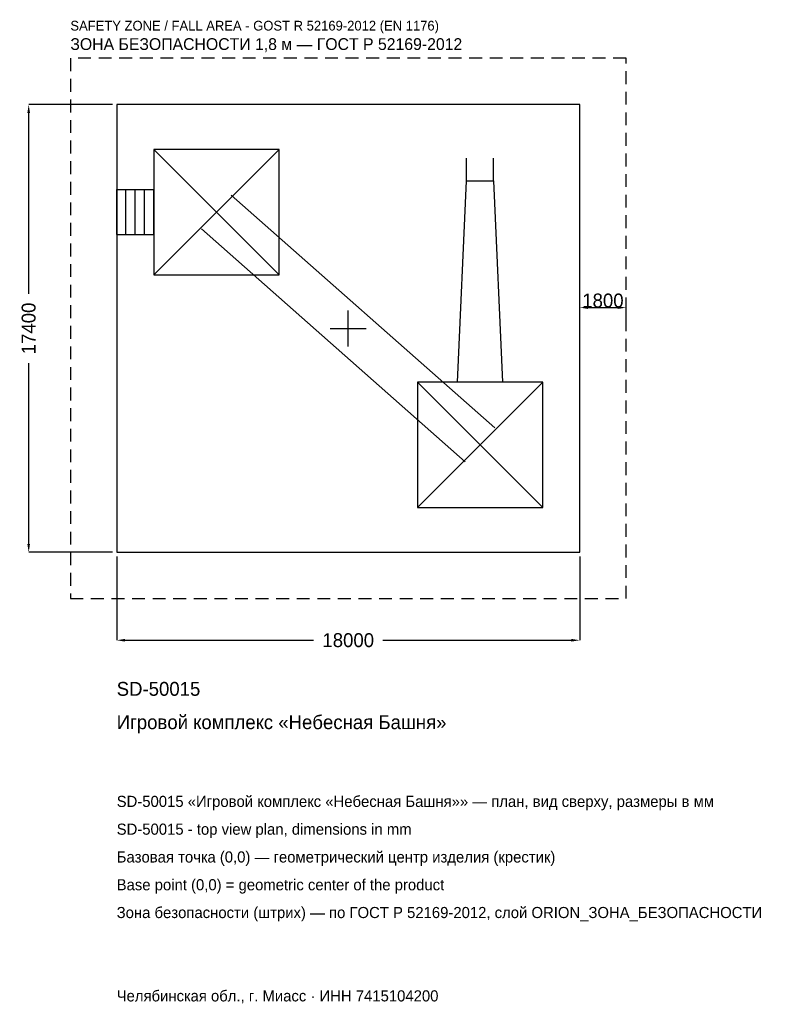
# Model space of a CAD drawing. Header units: metres. Extents: x -12770 to 16444, y -26272 to 12002.
import ezdxf

# ---------------------------------------------------------------- set-up
doc = ezdxf.new("R2010")
doc.units = ezdxf.units.M
doc.linetypes.add('DASHED', pattern=[800, 500, -300])
for name, color, linetype in [('ЗСК_ДАННЫЕ', 3, 'Continuous'), ('ЗСК_ЗОНА_БЕЗОПАСНОСТИ', 1, 'Continuous'), ('ЗСК_КОНТУР', 7, 'Continuous'), ('ЗСК_РАЗМЕРЫ', 8, 'Continuous')]:
    doc.layers.add(name, color=color, linetype=linetype)
doc.dimstyles.new('ORION', dxfattribs={"dimtxt": 540, "dimasz": 324, "dimexe": 1.25, "dimexo": 162, "dimtad": 1, "dimdec": 0, "dimcen": 2.5, "dimazin": 3, "dimtfac": 1, "dimtmove": 0, "dimatfit": 3})

# ---------------------------------------------------------------- blocks, each defined once
blk = doc.blocks.new('_CLOSEDFILLED')
at = {"color": 0, "linetype": 'BYBLOCK'}
blk.add_solid([(-1, 0.16), (0, 0), (-1, -0.16)], dxfattribs=at)
blk = doc.blocks.new('*D1')
for p, q in [((-9000, -8862), (-9000, -12120)), ((9000, -8862), (9000, -12120)), ((-8676, -12120), (-1350, -12120)), ((1350, -12120), (8676, -12120))]:
    blk.add_line(p, q)
at = {"layer": 'Defpoints'}
for p in [(-9000, -8700), (9000, -8700), (-9000, -12120)]:
    blk.add_point(p, dxfattribs=at)
at = {"layer": 'ЗСК_РАЗМЕРЫ', "xscale": 324, "yscale": 324, "rotation": 180}
blk.add_blockref('_CLOSEDFILLED', (-9000, -12120), dxfattribs=at)
at = {"layer": 'ЗСК_РАЗМЕРЫ', "xscale": 324, "yscale": 324}
blk.add_blockref('_CLOSEDFILLED', (9000, -12120), dxfattribs=at)
at = {"layer": 'ЗСК_РАЗМЕРЫ', "insert": (0, -12120), "char_height": 540, "attachment_point": 5}
blk.add_mtext('18000', dxfattribs=at)
blk = doc.blocks.new('*D2')
for p, q in [((-9162, 8700), (-12420, 8700)), ((-12420, 1350), (-12420, 8376)), ((-12420, -8376), (-12420, -1350)), ((-9162, -8700), (-12420, -8700))]:
    blk.add_line(p, q)
at = {"layer": 'Defpoints'}
for p in [(-9000, 8700), (-12420, -8700), (-9000, -8700)]:
    blk.add_point(p, dxfattribs=at)
at = {"layer": 'ЗСК_РАЗМЕРЫ', "xscale": 324, "yscale": 324}
for p, rotation in [((-12420, 8700), 90), ((-12420, -8700), 270)]:
    blk.add_blockref('_CLOSEDFILLED', p, dxfattribs=dict(at, rotation=rotation))
at = {"layer": 'ЗСК_РАЗМЕРЫ', "insert": (-12420, 0), "char_height": 540, "attachment_point": 5, "rotation": 90}
blk.add_mtext('17400', dxfattribs=at)
blk = doc.blocks.new('ОРИОН SD-50015 Игровой комплекс Небесная Башня')
at = {"layer": 'ЗСК_ЗОНА_БЕЗОПАСНОСТИ', "linetype": 'DASHED'}
blk.add_lwpolyline([(-10800, -10500), (10800, -10500), (10800, 10500), (-10800, 10500)], close=True, dxfattribs=at)
at = {"layer": 'ЗСК_КОНТУР'}
for p, q in [((-7560, 2088), (-2688, 6960)), ((-7560, 6960), (-2688, 2088)), ((4597.8, 5742), (4597.8, 6619)), ((5650.2, 5742), (5650.2, 6619)), ((-9000, 5401), (-7560, 5401)), ((-9000, 3647), (-9000, 5401)), ((-8640, 3647), (-8640, 5401)), ((-8280, 3647), (-8280, 5401)), ((-7920, 3647), (-7920, 5401)), ((-7560, 3647), (-7560, 5401)), ((-4543.6, 5181.4), (5704.4, -3866.6)), ((-5704.4, 3866.6), (4543.6, -5181.4)), ((-9000, 3647), (-7560, 3647)), ((2688, -6960), (7560, -2088)), ((2688, -2088), (7560, -6960))]:
    blk.add_line(p, q, dxfattribs=at)
for points in [[(-9000, -8700), (9000, -8700), (9000, 8700), (-9000, 8700)], [(-7560, 2088), (-2688, 2088), (-2688, 6960), (-7560, 6960)], [(2688, -6960), (7560, -6960), (7560, -2088), (2688, -2088)]]:
    blk.add_lwpolyline(points, close=True, dxfattribs=at)
blk.add_lwpolyline([(4247, -2088), (4597.8, 5742), (5650.2, 5742), (6001, -2088)], dxfattribs=at)
at = {"layer": 'ЗСК_РАЗМЕРЫ'}
for p, q in [((0, -696), (0, 696)), ((-696, 0), (696, 0))]:
    blk.add_line(p, q, dxfattribs=at)
at = {"layer": 'ЗСК_ДАННЫЕ'}
for tag, p in [('АРТИКУЛ', (-9000, -14280)), ('НАИМЕНОВАНИЕ', (-9000, -15576))]:
    blk.add_attdef(tag, p, '', height=540, dxfattribs=at)
at = {"layer": 'ЗСК_ДАННЫЕ', "flags": 1}
for tag, p in [('ПРОИЗВОДИТЕЛЬ', (-9000, -16872)), ('ТЕЛЕФОН', (-9000, -18168)), ('САЙТ', (-9000, -20760)), ('АДРЕС', (-9000, -22056)), ('РЕКВИЗИТЫ', (-9000, -23352)), ('ГАБАРИТЫ', (-9000, -24648)), ('ЗОНА_БЕЗОПАСНОСТИ', (-9000, -25944))]:
    blk.add_attdef(tag, p, '', height=540, dxfattribs=at)
at = {"layer": 'ЗСК_ЗОНА_БЕЗОПАСНОСТИ', "color": 1}
for s, height, p in [('SAFETY ZONE / FALL AREA - GOST R 52169-2012 (EN 1176)', 378, (-10800, 11580)), ('ЗОНА БЕЗОПАСНОСТИ 1,8 м — ГОСТ Р 52169-2012', 459, (-10800, 10824))]:
    blk.add_text(s, height=height, dxfattribs=at).set_placement(p)
at = {"layer": 'ЗСК_РАЗМЕРЫ'}
dim = blk.add_linear_dim(base=(-12420, -8700), p1=(-9000, -8700), p2=(-9000, 8700), angle=90, dimstyle='ORION', dxfattribs=at)
dim.commit()
dim.dimension.update_dxf_attribs({"geometry": '*D2', "text_midpoint": (-12420, 0)})
blk.add_linear_dim(base=(9000, 810), p1=(9000, 0), p2=(10800, 0), dimstyle='ORION', dxfattribs=at).render()
dim = blk.add_linear_dim(base=(-9000, -12120), p1=(-9000, -8700), p2=(9000, -8700), dimstyle='ORION', dxfattribs=at)
dim.commit()
dim.dimension.update_dxf_attribs({"geometry": '*D1', "text_midpoint": (0, -12120)})

msp = doc.modelspace()

# ---------------------------------------------------------------- block references
msp.add_blockref('ОРИОН SD-50015 Игровой комплекс Небесная Башня', (0, 0)).add_auto_attribs({'АРТИКУЛ': 'SD-50015', 'НАИМЕНОВАНИЕ': 'Игровой комплекс «Небесная Башня»'})

# ---------------------------------------------------------------- texts
at = {"layer": 'ЗСК_ДАННЫЕ', "color": 3}
for s, p in [('SD-50015 «Игровой комплекс «Небесная Башня»» — план, вид сверху, размеры в мм', (-9000, -18600)), ('SD-50015 - top view plan, dimensions in mm', (-9000, -19680)), ('Челябинская обл., г. Миасс · ИНН 7415104200', (-9000, -26160))]:
    msp.add_text(s, height=432, dxfattribs=at).set_placement(p)
at = {"layer": 'ЗСК_ДАННЫЕ', "color": 7}
for s, p in [('Базовая точка (0,0) — геометрический центр изделия (крестик)', (-9000, -20760)), ('Base point (0,0) = geometric center of the product', (-9000, -21840))]:
    msp.add_text(s, height=432, dxfattribs=at).set_placement(p)
at = {"layer": 'ЗСК_ДАННЫЕ', "color": 1}
msp.add_text('Зона безопасности (штрих) — по ГОСТ Р 52169-2012, слой ORION_ЗОНА_БЕЗОПАСНОСТИ', height=432, dxfattribs=at).set_placement((-9000, -22920))

doc.saveas('drawing.dxf')
